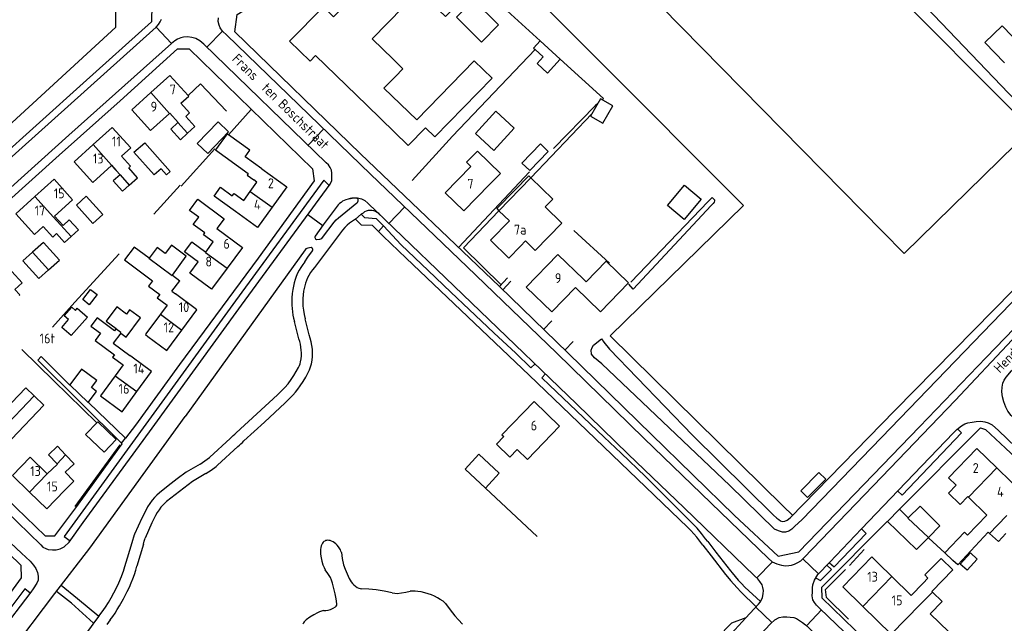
# Model space of a CAD drawing. Header units: metres. Extents: x 233874 to 239264, y 443832 to 448222.
# Tile 24 of 198: x 235463 to 235714, y 444473 to 444626. Entities that reach past the tile are written whole.
import ezdxf

# ---------------------------------------------------------------- set-up
doc = ezdxf.new("R2010")
doc.units = ezdxf.units.M
doc.header["$MEASUREMENT"] = 0
for name, color, linetype in [('BIJGEBOUW', 4, 'Continuous'), ('DAKRAND', 4, 'Continuous'), ('DAKRAND-BYG', 4, 'Continuous'), ('HEG', 253, 'Continuous'), ('HOOFDGEBOUW', 4, 'Continuous'), ('HUISNUMMER', 253, 'Continuous'), ('INSTEEKSLOOT', 153, 'Continuous'), ('KANTVERH', 253, 'Continuous'), ('KANTWATER', 153, 'Continuous'), ('OVLIJNOBJ', 253, 'Continuous'), ('RASTER', 253, 'Continuous'), ('STRAATNAAM', 253, 'Continuous'), ('TUSSENMUUR', 253, 'Continuous')]:
    doc.layers.add(name, color=color, linetype=linetype)
doc.styles.get("Standard").update_dxf_attribs({"font": 'iso.shx'})

msp = doc.modelspace()

# ---------------------------------------------------------------- linework, layer by layer
at = {"layer": 'BIJGEBOUW'}
msp.add_lwpolyline([(235483.15, 444523.78), (235480.06, 444520.53), (235484.76, 444516.05), (235487.85, 444519.3), (235483.15, 444523.78)], dxfattribs=at)
at = {"layer": 'DAKRAND'}
for p, q in [((235486.64, 444588.95), (235487.88, 444587.64)), ((235470.32, 444510.55), (235472.91, 444513.05)), ((235683.85, 444498.48), (235683.71, 444498.35)), ((235682.67, 444486.7), (235679.86, 444489.42)), ((235683.84, 444485.56), (235684.68, 444484.74)), ((235689.91, 444479.67), (235692.94, 444482.78)), ((235695.14, 444480.64), (235695.31, 444480.48))]:
    msp.add_line(p, q, dxfattribs=at)
for points in [[(235717.98, 444619.22), (235712.96, 444624.44), (235708.56, 444620.22), (235713.58, 444614.99)], [(235555.89, 444608.61), (235564.24, 444600.51), (235578.82, 444615.56), (235583.36, 444611.16), (235568.84, 444596.18), (235566.43, 444598.51), (235562.08, 444594.02), (235551.53, 444604.24)], [(235558.22, 444615.97), (235560.73, 444613.46), (235558.8, 444611.52)], [(235505.97, 444597.11), (235507.86, 444598.81), (235505.52, 444601.41), (235506.49, 444602.28), (235504.28, 444604.74)], [(235501.47, 444602.22), (235503.59, 444599.86), (235503.54, 444599.81)], [(235503.54, 444599.81), (235501.72, 444598.18), (235504.16, 444595.48), (235505.97, 444597.11)], [(235516.38, 444596.71), (235516.04, 444596.96), (235513.11, 444592.89), (235521.41, 444586.91), (235521.11, 444586.49), (235522.8, 444585.27)], [(235524.82, 444588.07), (235520.59, 444591.12), (235521.8, 444592.8), (235516.38, 444596.71)], [(235582.71, 444584.07), (235585.47, 444586.91), (235579.65, 444592.58), (235576.88, 444589.73), (235577.95, 444588.69)], [(235491.17, 444583.96), (235493.24, 444585.83), (235491.02, 444588.29), (235491.5, 444588.72), (235489.2, 444591.26)], [(235487.88, 444587.64), (235488.86, 444586.59), (235488.83, 444586.57)], [(235488.83, 444586.57), (235487.1, 444585.01), (235489.45, 444582.41), (235491.17, 444583.96)], [(235589.15, 444582.67), (235592.7, 444586.31), (235593.18, 444585.83)], [(235593.18, 444585.83), (235598.79, 444580.34), (235596.87, 444578.39), (235601.1, 444574.25), (235594.34, 444567.35)], [(235518.2, 444577.19), (235512.73, 444581.13), (235514.35, 444583.38), (235517.36, 444581.21), (235517.8, 444581.81), (235520.26, 444580.04)], [(235512.53, 444569.49), (235510.02, 444571.34), (235510.35, 444571.79), (235507.44, 444573.94), (235508.81, 444575.79), (235506.5, 444577.49), (235508.61, 444580.35), (235515.32, 444575.41), (235513.45, 444572.87)], [(235472.21, 444576.06), (235474.34, 444573.7), (235475.94, 444575.14), (235478.27, 444572.55), (235476.38, 444570.85)], [(235476.38, 444570.85), (235474.7, 444569.33), (235472.65, 444571.6), (235471.71, 444570.75), (235469.29, 444573.43)], [(235496.21, 444565.35), (235492.42, 444568.17), (235489.99, 444564.91), (235497.06, 444559.65), (235496.05, 444558.29), (235498.9, 444556.17), (235498.26, 444555.31), (235500.8, 444553.42)], [(235505.67, 444565.84), (235501.9, 444568.65), (235500.32, 444566.52), (235498.23, 444568.07), (235496.21, 444565.35)], [(235463.2, 444555.92), (235463.33, 444556.05), (235462.08, 444557.44), (235463.92, 444559.11), (235461.36, 444561.94), (235459.57, 444560.31), (235457.47, 444562.62)], [(235606.58, 444560.05), (235607.32, 444559.34), (235612.36, 444564.57), (235618.04, 444559.09), (235610.95, 444551.74)], [(235494.03, 444550.19), (235491.26, 444552.25), (235490.46, 444551.18), (235488.01, 444553), (235485.33, 444549.4), (235487.85, 444547.52), (235487.76, 444547.41)], [(235487.76, 444547.41), (235487.4, 444546.91), (235483.01, 444550.18), (235481.44, 444548.07), (235483.85, 444546.28), (235482.48, 444544.43), (235487.39, 444540.82), (235486.94, 444540.21), (235489.61, 444538.25)], [(235456.12, 444524.27), (235458.97, 444527.26), (235459.48, 444526.77), (235464.89, 444532.44), (235467.03, 444530.4)], [(235467.03, 444530.4), (235469.5, 444528.05), (235461.24, 444519.38)], [(235586.36, 444520.01), (235584.5, 444518.09), (235587.91, 444514.78), (235589.78, 444516.71)], [(235474.92, 444510.96), (235477.07, 444508.73), (235474.69, 444506.29)], [(235704.27, 444504.76), (235702.29, 444502.72), (235699.32, 444505.61), (235701.29, 444507.65)], [(235698.4, 444490.49), (235703.47, 444495.72), (235704.22, 444494.99), (235709.13, 444500.05)], [(235709.8, 444495.42), (235709.46, 444495.74), (235701.72, 444487.4), (235700.48, 444488.55), (235698.4, 444490.49)], [(235713.94, 444495.39), (235712.04, 444493.35), (235709.8, 444495.42)], [(235692.94, 444482.78), (235694.14, 444484.04), (235693.33, 444484.91), (235697.52, 444489.01), (235700.49, 444486.13), (235695.14, 444480.64)], [(235695.31, 444480.48), (235697.73, 444478.13), (235694.71, 444475.01)]]:
    msp.add_lwpolyline(points, dxfattribs=at)
at = {"layer": 'DAKRAND-BYG'}
for p, q in [((235600.7, 444615.95), (235595.6, 444620.61)), ((235469.36, 444569.38), (235466.58, 444566.87)), ((235686.92, 444501.57), (235683.85, 444498.48)), ((235689.15, 444499.35), (235686.92, 444501.57)), ((235683.85, 444498.48), (235691.27, 444491.36)), ((235691.27, 444491.36), (235694.24, 444494.34))]:
    msp.add_line(p, q, dxfattribs=at)
for points in [[(235578.64, 444630.99), (235585.01, 444624.69), (235580.68, 444620.31), (235574.31, 444626.61), (235578.64, 444630.99)], [(235595.6, 444620.61), (235593.92, 444618.77), (235594.28, 444618.43)], [(235594.28, 444618.43), (235596.36, 444616.54), (235594.82, 444614.85)], [(235594.82, 444614.85), (235597.48, 444612.42), (235600.7, 444615.95)], [(235611.51, 444599.65), (235614.05, 444604.05), (235610.94, 444605.85), (235608.39, 444601.44), (235611.51, 444599.65)], [(235584.32, 444602.71), (235579.14, 444597.02), (235583.83, 444592.76), (235589.01, 444598.45), (235584.32, 444602.71)], [(235513.73, 444600.01), (235508.44, 444594.49), (235511.11, 444591.94), (235516.4, 444597.46), (235513.73, 444600.01)], [(235495.09, 444594.69), (235501.54, 444587.41), (235500.6, 444586.57), (235499.24, 444588.11), (235497.46, 444586.53), (235492.37, 444592.28), (235495.09, 444594.69)], [(235595.69, 444594.4), (235590.96, 444589.55), (235592.93, 444587.64), (235597.65, 444592.48), (235595.69, 444594.4)], [(235627.95, 444578.77), (235632.28, 444583.94), (235636.54, 444580.37), (235632.21, 444575.2), (235627.95, 444578.77)], [(235481.93, 444574.2), (235477.72, 444578.87), (235480.25, 444581.16), (235484.47, 444576.49), (235481.93, 444574.2)], [(235470.65, 444562.38), (235473.42, 444564.88), (235469.36, 444569.38)], [(235466.58, 444566.87), (235464.16, 444564.69), (235468.22, 444560.18), (235470.65, 444562.38)], [(235483, 444556.12), (235480.96, 444553.55), (235479.33, 444554.85), (235481.36, 444557.42), (235483, 444556.12)], [(235480.52, 444550.4), (235476.4, 444545.69), (235474.02, 444547.77), (235475.76, 444549.77), (235474.65, 444550.73), (235476.57, 444552.92), (235477.5, 444552.1), (235477.96, 444552.64), (235480.52, 444550.4)], [(235482.89, 444534.31), (235479, 444537.18), (235476.07, 444533.21), (235480.76, 444528.68), (235482.85, 444531.51), (235481.54, 444532.47), (235482.89, 444534.31)], [(235581.69, 444506.95), (235576.5, 444511.74), (235580, 444515.53), (235585.2, 444510.74), (235581.69, 444506.95)], [(235666.4, 444510.89), (235661.81, 444506.26), (235663.56, 444504.53), (235668.15, 444509.16), (235666.4, 444510.89)], [(235694.24, 444494.34), (235697.18, 444497.3), (235692.12, 444502.34), (235689.15, 444499.35)], [(235702.35, 444487.63), (235704.94, 444490.44), (235706.67, 444488.85), (235704.08, 444486.04), (235702.35, 444487.63)]]:
    msp.add_lwpolyline(points, dxfattribs=at)
at = {"layer": 'HEG'}
for p, q in [((235594.28, 444618.43), (235573.3, 444596.38)), ((235516.38, 444596.71), (235522.18, 444603.19)), ((235504.35, 444583.7), (235512.95, 444593.19)), ((235574.86, 444568.09), (235592.9, 444587.31)), ((235497.39, 444576.54), (235504.07, 444583.96)), ((235488.74, 444517.9), (235477.36, 444502.28)), ((235594.85, 444494.67), (235581.69, 444506.95)), ((235674.2, 444487.3), (235677.97, 444491.36))]:
    msp.add_line(p, q, dxfattribs=at)
for points in [[(235506.15, 444606.68), (235509.26, 444609.66), (235515.87, 444602.7)], [(235471.65, 444547.84), (235477.32, 444554.22), (235488.58, 444566.51)], [(235463.85, 444542.14), (235472.03, 444534.19), (235482.94, 444523.55)], [(235673.95, 444473.6), (235668.32, 444479.14), (235668.12, 444481.16), (235673.15, 444486.24)]]:
    msp.add_lwpolyline(points, dxfattribs=at)
at = {"layer": 'HOOFDGEBOUW'}
for p, q in [((235558.22, 444615.97), (235552.91, 444621.11)), ((235555.89, 444608.61), (235558.8, 444611.52)), ((235501.42, 444602.17), (235501.47, 444602.22)), ((235520.26, 444580.04), (235521.91, 444582.34)), ((235585.12, 444577.42), (235587.77, 444574.83)), ((235510.61, 444566.88), (235512.53, 444569.49)), ((235590.59, 444568.45), (235591.89, 444569.77)), ((235594.34, 444567.35), (235591.89, 444569.77)), ((235502.13, 444561.03), (235505.67, 444565.84)), ((235502.13, 444561.03), (235504, 444559.63)), ((235502.02, 444556.95), (235504, 444559.63)), ((235610.95, 444551.74), (235604.53, 444557.93)), ((235502.02, 444556.95), (235502.93, 444556.28)), ((235507.93, 444552.56), (235502.93, 444556.28)), ((235500.8, 444553.42), (235499.1, 444551.13)), ((235508.38, 444552.22), (235507.93, 444552.56)), ((235490.4, 444545.32), (235494.03, 444550.19)), ((235499.1, 444551.13), (235495.39, 444546.15)), ((235504.55, 444547.08), (235508.38, 444552.22)), ((235489.01, 444546.35), (235487.1, 444543.75)), ((235489.01, 444546.35), (235490.4, 444545.32)), ((235495.39, 444546.15), (235495.27, 444545.98)), ((235495.27, 444545.98), (235495.91, 444545.5)), ((235487.1, 444543.75), (235491.35, 444540.63)), ((235491.95, 444540.19), (235491.35, 444540.63)), ((235496.85, 444536.59), (235491.95, 444540.19)), ((235489.61, 444538.25), (235487.58, 444535.5)), ((235493.09, 444531.46), (235496.85, 444536.59)), ((235472.91, 444513.05), (235472.83, 444513.13)), ((235711.68, 444512.04), (235718.97, 444504.98)), ((235704.45, 444504.59), (235704.27, 444504.76)), ((235709.13, 444500.05), (235704.45, 444504.59)), ((235682.67, 444486.7), (235683.84, 444485.56)), ((235684.68, 444484.74), (235684.95, 444484.48)), ((235684.95, 444484.48), (235689.91, 444479.67)), ((235684.83, 444469.84), (235677.59, 444476.87)), ((235694.71, 444475.01), (235699.48, 444470.38))]:
    msp.add_line(p, q, dxfattribs=at)
for points in [[(235552.91, 444621.11), (235564.78, 444633.35), (235571.5, 444626.83), (235577.48, 444633), (235563.03, 444647.02), (235553.67, 444637.36)], [(235553.67, 444637.36), (235543.08, 444626.75), (235540.55, 444629.21), (235531.88, 444620.52), (235537.11, 444615.45), (235538.51, 444616.85), (235551.53, 444604.24)], [(235506.15, 444606.68), (235501.51, 444611.84), (235496.65, 444607.46)], [(235496.65, 444607.46), (235491.79, 444603.08), (235496.55, 444597.79), (235501.42, 444602.17)], [(235504.28, 444604.74), (235506.28, 444606.55), (235506.15, 444606.68)], [(235489.2, 444591.26), (235491.57, 444593.39), (235486.85, 444598.61), (235481.99, 444594.23)], [(235481.99, 444594.23), (235477.16, 444589.87), (235481.87, 444584.64), (235486.64, 444588.95)], [(235524.82, 444588.07), (235531.21, 444583.47), (235527.5, 444578.31)], [(235577.95, 444588.69), (235571.45, 444582), (235576.2, 444577.38), (235582.71, 444584.07)], [(235472.21, 444576.06), (235476.78, 444580.18), (235472.06, 444585.41), (235467.2, 444581.03)], [(235521.91, 444582.34), (235523.61, 444584.69), (235522.8, 444585.27)], [(235589.15, 444582.67), (235584.55, 444577.98), (235585.12, 444577.42)], [(235467.2, 444581.03), (235462.35, 444576.65), (235467.06, 444571.41), (235469.29, 444573.43)], [(235527.5, 444578.31), (235523.79, 444573.16), (235518.2, 444577.19)], [(235513.45, 444572.87), (235519.92, 444568.11), (235516.01, 444562.79)], [(235587.77, 444574.83), (235582.96, 444569.91), (235587.59, 444565.38), (235590.59, 444568.45)], [(235507.83, 444565.06), (235505.22, 444566.98), (235507.04, 444569.45)], [(235507.04, 444569.45), (235507.06, 444569.48), (235510.61, 444566.88)], [(235511.73, 444557.73), (235506.57, 444561.53), (235508.7, 444564.42), (235507.83, 444565.06)], [(235606.58, 444560.05), (235600.08, 444566.33), (235592.07, 444558.04), (235598.57, 444551.76), (235604.53, 444557.93)], [(235516.01, 444562.79), (235512.09, 444557.47), (235511.73, 444557.73)], [(235495.91, 444545.5), (235500.72, 444541.93), (235504.55, 444547.08)], [(235487.58, 444535.5), (235483.82, 444530.38), (235489.33, 444526.34), (235493.09, 444531.46)], [(235589.78, 444516.71), (235592.34, 444514.23), (235600.52, 444522.69), (235594.04, 444528.96), (235585.86, 444520.5), (235586.36, 444520.01)], [(235472.83, 444513.13), (235470.66, 444515.38), (235472.9, 444517.55), (235475, 444515.37)], [(235475, 444515.37), (235477.17, 444513.13), (235474.92, 444510.96)], [(235701.29, 444507.65), (235699.37, 444509.51), (235706.6, 444516.96), (235711.68, 444512.04)], [(235465.82, 444505.9), (235461.46, 444510.14), (235465.97, 444514.78), (235470.32, 444510.55)], [(235474.69, 444506.29), (235470.18, 444501.66), (235465.82, 444505.9)], [(235677.59, 444476.87), (235672.48, 444481.83), (235679.86, 444489.42)]]:
    msp.add_lwpolyline(points, dxfattribs=at)
at = {"layer": 'INSTEEKSLOOT'}
for p, q in [((235638.3, 444579.77), (235639.33, 444580.76)), ((235618.64, 444559.29), (235638.3, 444579.77)), ((235609.17, 444543.25), (235611.21, 444544.87))]:
    msp.add_line(p, q, dxfattribs=at)
for points in [[(235740.79, 444581.64), (235741.1, 444581.61), (235741.41, 444581.43), (235741.65, 444581.03), (235741.62, 444580.67), (235741.27, 444580.2), (235715.1, 444553.75), (235682.37, 444519.82), (235662.1, 444498.88), (235660.33, 444497.23), (235659.57, 444496.5), (235658.78, 444495.96), (235657.94, 444495.71), (235657.21, 444495.74), (235656.14, 444496.03), (235655.13, 444496.49), (235643.78, 444507.58), (235611.25, 444538.51), (235609.38, 444540.01), (235608.68, 444540.96), (235608.54, 444541.98), (235608.8, 444542.65), (235609.17, 444543.25)], [(235611.21, 444544.87), (235611.74, 444543.99), (235613.21, 444542.22), (235634.32, 444520.41), (235654.79, 444500.17), (235655.75, 444499.28), (235656.24, 444498.91), (235656.69, 444498.59), (235657.13, 444498.48), (235657.78, 444498.55), (235658.33, 444498.76), (235659.1, 444499.35), (235685.69, 444526.64), (235715.76, 444557.27), (235739.64, 444581.81)], [(235639.33, 444580.76), (235639.92, 444580.22), (235639.92, 444579.96), (235639.84, 444579.62), (235639.55, 444579.26), (235639.05, 444578.79), (235619.2, 444557.51), (235618.16, 444558.75)]]:
    msp.add_lwpolyline(points, dxfattribs=at)
at = {"layer": 'KANTVERH'}
for p, q in [((235497.99, 444624.09), (235501.94, 444619.96)), ((235514.88, 444623.09), (235510.92, 444619.01)), ((235540.64, 444598.21), (235536.63, 444594.06)), ((235585.26, 444558.14), (235549.96, 444591.91)), ((235549.07, 444580.56), (235548.88, 444580.6)), ((235549.24, 444580.44), (235549.07, 444580.56)), ((235549.33, 444580.28), (235549.24, 444580.44)), ((235549.36, 444580.11), (235549.33, 444580.28)), ((235543.97, 444578.59), (235540.44, 444573.81)), ((235561.2, 444578.41), (235557.15, 444574.19)), ((235536.58, 444576.45), (235540.36, 444573.69)), ((235540.44, 444573.81), (235538.43, 444571)), ((235554.48, 444572.17), (235555.79, 444573.55)), ((235544.84, 444571.85), (235538.26, 444563.02)), ((235535.89, 444567.5), (235505.36, 444525.12)), ((235561.5, 444565.36), (235592.8, 444535.67)), ((235585.23, 444558.17), (235587.32, 444560.33)), ((235602.6, 444541.27), (235585.26, 444558.14)), ((235586.09, 444557.33), (235588.18, 444559.49)), ((235536.88, 444545.9), (235535.86, 444549.99)), ((235534.25, 444544.91), (235533.14, 444549.31)), ((235596.45, 444547.26), (235598.53, 444549.41)), ((235601.86, 444541.99), (235603.94, 444544.15)), ((235467.92, 444539.48), (235468.74, 444540.35)), ((235468.74, 444540.35), (235476.05, 444533.1)), ((235623.94, 444520.49), (235602.6, 444541.27)), ((235605.36, 444523.6), (235592.8, 444535.67)), ((235518.36, 444520.99), (235528.82, 444530.64)), ((235633.12, 444496.95), (235605.36, 444523.6)), ((235707.46, 444522.22), (235686.92, 444501.57)), ((235489.21, 444518.34), (235490.24, 444519.64)), ((235511.67, 444514.82), (235516.83, 444519.57)), ((235513.6, 444512.72), (235518.76, 444517.48)), ((235511.53, 444514.7), (235511.67, 444514.82)), ((235513.26, 444512.44), (235513.6, 444512.72)), ((235636.58, 444495.4), (235635.5, 444496.72)), ((235637.65, 444494.07), (235636.58, 444495.4)), ((235678.48, 444495.37), (235677.26, 444496.58)), ((235494.76, 444492.67), (235493.07, 444487.13)), ((235636.43, 444493.11), (235635.38, 444494.43)), ((235636.97, 444492.42), (235636.43, 444493.11)), ((235636.97, 444492.42), (235639.03, 444489.7)), ((235638.2, 444493.36), (235637.65, 444494.07)), ((235638.2, 444493.36), (235640.26, 444490.65)), ((235489.83, 444486.17), (235491.33, 444491.13)), ((235640.26, 444490.65), (235643.95, 444485.88)), ((235639.03, 444489.7), (235642.73, 444484.93)), ((235650.64, 444484.1), (235654.52, 444488.14)), ((235666.3, 444485.18), (235662.37, 444488.99)), ((235489.79, 444486.07), (235489.83, 444486.17)), ((235642.73, 444484.93), (235643.16, 444484.39)), ((235643.95, 444485.88), (235644.35, 444485.38)), ((235650.47, 444476.77), (235646.59, 444480.58)), ((235647.58, 444481.77), (235651.58, 444478.1)), ((235483.42, 444474.35), (235484.3, 444475.49)), ((235654.44, 444472.76), (235650.37, 444476.66)), ((235667.1, 444475.96), (235663.32, 444472.03)), ((235483.42, 444474.35), (235482.11, 444472.63)), ((235486.35, 444473.41), (235485.51, 444472.28)), ((235647.88, 444473.95), (235637.9, 444463.14))]:
    msp.add_line(p, q, dxfattribs=at)
for points in [[(235549.96, 444591.91), (235517.96, 444622.9), (235518.6, 444627.34), (235554.72, 444649.4), (235558.83, 444645.31)], [(235496.91, 444629.73), (235496.81, 444625.46), (235479.47, 444609.88), (235457.14, 444589.83), (235453.94, 444593.15), (235451.48, 444590.68), (235454.25, 444587.37), (235452.39, 444585.49), (235449.58, 444584.58), (235439.3, 444575.45), (235438.86, 444573.31)], [(235385.17, 444577.58), (235388.29, 444573.8), (235409.28, 444550.98), (235410.2, 444550.06), (235410.71, 444549.69), (235411.36, 444549.43), (235411.89, 444549.28), (235412.68, 444549.24), (235413.39, 444549.21), (235414.13, 444549.37), (235415.04, 444549.7), (235415.72, 444550.06), (235416.35, 444550.51), (235417.23, 444551.32), (235442.6, 444574.32), (235463.14, 444592.75), (235497.99, 444624.09), (235498.62, 444624.79), (235499.02, 444625.43), (235499.36, 444626.08)], [(235622.05, 444519.56), (235599.78, 444541.32), (235577.08, 444563.17), (235552.51, 444586.76), (235515.96, 444622.01), (235514.88, 444623.09), (235514.31, 444623.88), (235513.98, 444624.61), (235513.8, 444625.55), (235513.89, 444626.44)], [(235701.04, 444529.17), (235715.58, 444544.65), (235732.45, 444562.14), (235742.46, 444572.72), (235747.15, 444577.49), (235749.69, 444580.36), (235751.67, 444582.91), (235753.05, 444585.04), (235757.76, 444592.65), (235767.8, 444608.79), (235776.27, 444622.07), (235776.86, 444622.98), (235777.18, 444623.84), (235777.45, 444624.78), (235777.53, 444625.72), (235777.46, 444626.66)], [(235496.33, 444521.21), (235519.72, 444553.42), (235542.24, 444584.19), (235542.62, 444585.07), (235542.68, 444585.98), (235542.68, 444586.98), (235542.53, 444587.74), (235542.2, 444588.39), (235541.84, 444589.08), (235541.22, 444589.6), (235510.15, 444619.76), (235509.08, 444620.58), (235508.07, 444621.18), (235507.1, 444621.48), (235505.95, 444621.59), (235504.99, 444621.58), (235504.26, 444621.35), (235503.44, 444621.01), (235502.71, 444620.58), (235501.94, 444619.96), (235475.8, 444596.61), (235438.49, 444562.99)], [(235423.41, 444546.86), (235444.05, 444565.34), (235459.61, 444579.22), (235473.38, 444591.51), (235488.83, 444605.36), (235503.39, 444618.56), (235506.37, 444618.61), (235537.7, 444588.04), (235538.15, 444585.06), (235523.95, 444565.4), (235503.97, 444538.37), (235492.79, 444522.91), (235490.24, 444519.64), (235480.84, 444528.69)], [(235708.96, 444540.15), (235720.79, 444552.44), (235732.68, 444564.91), (235740.03, 444572.58), (235743.72, 444576.44), (235746.47, 444579.45), (235749.08, 444582.56), (235752.44, 444587.27), (235755.54, 444592.36), (235751.49, 444596.13), (235746.42, 444595.57), (235742.78, 444591.81), (235726.82, 444608.02)], [(235542, 444583.85), (235540.62, 444585.19), (235518.19, 444554.53), (235474.66, 444494.6), (235476.14, 444493.49)], [(235546.23, 444580.22), (235545.8, 444580.04), (235545.39, 444579.82)], [(235547.31, 444580.53), (235546.76, 444580.39), (235546.23, 444580.22)], [(235547.18, 444580.5), (235547.36, 444580.56), (235548.22, 444580.74), (235549.19, 444580.7), (235550.23, 444580.43), (235551.06, 444580.03), (235551.76, 444579.38), (235580.32, 444551.88), (235604.81, 444528.32), (235617.97, 444515.59)], [(235548.09, 444580.62), (235547.7, 444580.59), (235547.31, 444580.53)], [(235548.88, 444580.6), (235548.48, 444580.63), (235548.09, 444580.62)], [(235549.26, 444579.73), (235549.33, 444579.92), (235549.36, 444580.11)], [(235540.26, 444570.6), (235543.23, 444574.55), (235543.75, 444575.13), (235544.34, 444575.64), (235549.02, 444579.41)], [(235544.63, 444579.27), (235544.28, 444578.94), (235543.97, 444578.59)], [(235545.39, 444579.82), (235544.99, 444579.56), (235544.63, 444579.27)], [(235549.02, 444579.41), (235549.16, 444579.56), (235549.26, 444579.73)], [(235554.91, 444576.35), (235554.58, 444576.71), (235554.2, 444577.01), (235553.77, 444577.25), (235553.32, 444577.41), (235552.84, 444577.5), (235552.35, 444577.52), (235551.87, 444577.46), (235551.4, 444577.32), (235550.96, 444577.11), (235550.57, 444576.83)], [(235550.57, 444576.83), (235550.14, 444576.53), (235548.68, 444575.29), (235547.87, 444574.76)], [(235554.48, 444572.17), (235553, 444573.66), (235550.23, 444573.79), (235548.68, 444575.29)], [(235550.14, 444576.53), (235550.99, 444575.71), (235553.88, 444575.49), (235555.79, 444573.55)], [(235547.87, 444574.76), (235547.18, 444574.27), (235546.53, 444573.73), (235545.92, 444573.14), (235545.36, 444572.52), (235544.84, 444571.85)], [(235555.79, 444573.55), (235560.31, 444568.79), (235567.12, 444562.25), (235572.87, 444556.7), (235577.54, 444552.36), (235583.79, 444546.37), (235589.4, 444541.25), (235593.24, 444537.49), (235594.28, 444538.53)], [(235538.43, 444571), (235538.35, 444570.82), (235538.34, 444570.62), (235538.41, 444570.43), (235538.54, 444570.29)], [(235538.54, 444570.29), (235538.77, 444570.11), (235539.61, 444570.21)], [(235539.61, 444570.21), (235539.86, 444570.28), (235540.08, 444570.41), (235540.26, 444570.6)], [(235561.5, 444565.36), (235555.72, 444570.98), (235554.48, 444572.17)], [(235536.52, 444567.95), (235536.27, 444567.86), (235536.05, 444567.71), (235535.89, 444567.5)], [(235537.63, 444567.93), (235537.4, 444568.1), (235536.52, 444567.95)], [(235537.74, 444567.24), (235537.82, 444567.41), (235537.83, 444567.61), (235537.76, 444567.79), (235537.63, 444567.93)], [(235535.76, 444564.43), (235536.59, 444565.6), (235537.74, 444567.24)], [(235535.76, 444564.43), (235535.24, 444563.75), (235534.77, 444563.03), (235534.35, 444562.29)], [(235538.26, 444563.02), (235537.71, 444562.37), (235537.23, 444561.69), (235536.81, 444560.96)], [(235533.33, 444559.93), (235533.08, 444559.1), (235532.88, 444558.26), (235532.72, 444557.4)], [(235534.35, 444562.29), (235533.96, 444561.52), (235533.62, 444560.73), (235533.33, 444559.93)], [(235536.81, 444560.96), (235536.5, 444560.34), (235536.22, 444559.7), (235535.98, 444559.05)], [(235532.72, 444557.4), (235532.59, 444556.35), (235532.51, 444555.29), (235532.48, 444554.23)], [(235535.98, 444559.05), (235535.78, 444558.37), (235535.61, 444557.68), (235535.49, 444556.99)], [(235535.49, 444556.99), (235535.37, 444556.07), (235535.3, 444555.14), (235535.27, 444554.21)], [(235532.48, 444554.23), (235532.49, 444553.4), (235532.54, 444552.57), (235532.64, 444551.74)], [(235535.27, 444554.21), (235535.3, 444553.16), (235535.41, 444552.12)], [(235532.64, 444551.74), (235532.77, 444550.92), (235532.94, 444550.11), (235533.14, 444549.31)], [(235535.41, 444552.12), (235535.59, 444551.04), (235535.86, 444549.99)], [(235534.89, 444542.01), (235534.81, 444542.75), (235534.67, 444543.48), (235534.49, 444544.2), (235534.25, 444544.91)], [(235537.7, 444542.23), (235537.59, 444543.17), (235537.42, 444544.09), (235537.18, 444545.01), (235536.88, 444545.9)], [(235534.7, 444539.06), (235534.83, 444539.79), (235534.9, 444540.53), (235534.92, 444541.27), (235534.89, 444542.01)], [(235537.46, 444538.48), (235537.62, 444539.41), (235537.71, 444540.35), (235537.74, 444541.29), (235537.7, 444542.23)], [(235623.82, 444520.61), (235645.01, 444499.96), (235656.1, 444489.59), (235661.36, 444490.7), (235691.99, 444522.52), (235708.96, 444540.15)], [(235447.01, 444516.82), (235455.08, 444509.06), (235462.39, 444501.93), (235469.79, 444494.81), (235472.23, 444494.83), (235477.57, 444501.93), (235489.38, 444518.16), (235467.92, 444539.48)], [(235532.29, 444534.51), (235532.96, 444535.52), (235533.59, 444536.54), (235534.18, 444537.6)], [(235534.18, 444537.6), (235534.4, 444538.07), (235534.58, 444538.55), (235534.7, 444539.06)], [(235536.66, 444536.28), (235537, 444536.99), (235537.27, 444537.72), (235537.46, 444538.48)], [(235534.6, 444532.9), (235535.33, 444534), (235536.02, 444535.13), (235536.66, 444536.28)], [(235596.91, 444535.94), (235596.02, 444534.97), (235597.94, 444533.1), (235606.58, 444524.85), (235611.83, 444519.89), (235616.18, 444515.83), (235622.39, 444509.87), (235629.52, 444502.68), (235635.5, 444496.72)], [(235715.88, 444524.82), (235715.29, 444525.42), (235714.43, 444526.45), (235713.92, 444527.52), (235713.46, 444528.86), (235713.05, 444530.09), (235712.88, 444531.37), (235712.97, 444532.6), (235713.16, 444533.62), (235713.5, 444534.4), (235714.01, 444535.15), (235715.4, 444536.71), (235715.83, 444537.12), (235716.17, 444537.38)], [(235371.47, 444485.33), (235384.73, 444474.18), (235392.01, 444468), (235396.97, 444464), (235406.37, 444456.88), (235418.05, 444448.48), (235428.56, 444441.15), (235431.79, 444441.6), (235435.88, 444446.96), (235440.59, 444453.09), (235450.22, 444465.61), (235463.81, 444484.14), (235463.67, 444487.29), (235453.85, 444496.74), (235445.16, 444504.97), (235435.97, 444513.65), (235425.06, 444524.46), (235414.17, 444534.68), (235411.39, 444534.3), (235399.19, 444521.11), (235390.24, 444511.1), (235371.29, 444489.82), (235371.46, 444485.43)], [(235528.82, 444530.64), (235529.77, 444531.53), (235530.67, 444532.47)], [(235530.67, 444532.47), (235531.51, 444533.47), (235532.29, 444534.51)], [(235532.77, 444530.59), (235533.41, 444531.34), (235534.02, 444532.11), (235534.6, 444532.9)], [(235530.78, 444528.62), (235531.8, 444529.58), (235532.77, 444530.59)], [(235530.78, 444528.62), (235525.52, 444523.71), (235520.3, 444518.91)], [(235622.05, 444519.56), (235653.52, 444489.12), (235654.54, 444488.2), (235655.76, 444487.64), (235656.92, 444487.32), (235657.92, 444487.2), (235658.77, 444487.22), (235659.46, 444487.34), (235660.25, 444487.62), (235661.09, 444487.99), (235661.83, 444488.41), (235662.6, 444489.23), (235682.38, 444509.79), (235701.04, 444529.17)], [(235393.59, 444375.56), (235412.74, 444401.53), (235416.35, 444402.88), (235425.15, 444414.48), (235425.77, 444418.74), (235440.72, 444438.66), (235451.2, 444452.55), (235460.44, 444464.52), (235472.22, 444480.15), (235481.12, 444491.7), (235505.36, 444525.12)], [(235677.26, 444496.58), (235686.58, 444506.32), (235700.63, 444520.97), (235701.5, 444521.84), (235702.67, 444522.78), (235703.51, 444523.25), (235704.25, 444523.52), (235705.35, 444523.71), (235706.39, 444523.89), (235707.59, 444523.92), (235708.59, 444523.75), (235709.45, 444523.48), (235710.46, 444523.01), (235712.1, 444521.61), (235718.78, 444515.11), (235730.24, 444504.16), (235750.29, 444484.99), (235764.35, 444471.24), (235769.77, 444466.03)], [(235445.37, 444515.02), (235456.73, 444504.07), (235468.71, 444492.53), (235469.22, 444491.95), (235469.93, 444491.57), (235470.59, 444491.29), (235471.64, 444491.22), (235472.59, 444491.24), (235473.63, 444491.47), (235474.61, 444492), (235475.93, 444493.19), (235479.48, 444498.19), (235496.33, 444521.21)], [(235516.83, 444519.57), (235517.21, 444519.92), (235517.6, 444520.28)], [(235517.6, 444520.28), (235517.98, 444520.64), (235518.36, 444520.99)], [(235686.49, 444506.19), (235687.57, 444505.15), (235702.68, 444520.94), (235701.62, 444521.96)], [(235707.49, 444522.22), (235708.75, 444521.81), (235713.88, 444517.11), (235720.25, 444511.06), (235735, 444496.91)], [(235518.76, 444517.48), (235519.15, 444517.84), (235519.53, 444518.19)], [(235519.53, 444518.19), (235519.92, 444518.55), (235520.3, 444518.91)], [(235647.88, 444473.95), (235651.11, 444477.46), (235651.5, 444477.97), (235651.73, 444478.33), (235652.06, 444479.14), (235652.28, 444480.04), (235652.31, 444480.89), (235652.19, 444481.64), (235651.97, 444482.38), (235651.44, 444483.21), (235650.87, 444483.9), (235650.1, 444484.62), (235632.21, 444501.93), (235617.97, 444515.59)], [(235509.17, 444513.05), (235507.38, 444512.03), (235505.63, 444510.95)], [(235509.17, 444513.05), (235510.36, 444513.85), (235511.53, 444514.7)], [(235510.62, 444510.6), (235511.96, 444511.49), (235513.26, 444512.44)], [(235505.63, 444510.95), (235503.34, 444509.25), (235501.08, 444507.5), (235498.86, 444505.71)], [(235510.62, 444510.6), (235508.91, 444509.62), (235507.23, 444508.6)], [(235507.23, 444508.6), (235505.01, 444506.95), (235502.82, 444505.25), (235500.67, 444503.51)], [(235498.86, 444505.71), (235498.2, 444505.12), (235497.58, 444504.5), (235497.01, 444503.84)], [(235497.01, 444503.84), (235496.4, 444503.02), (235495.84, 444502.16), (235495.34, 444501.27)], [(235500.67, 444503.51), (235500.16, 444503.05), (235499.68, 444502.57), (235499.23, 444502.05)], [(235495.34, 444501.27), (235494.35, 444499.27), (235493.41, 444497.24), (235492.54, 444495.18)], [(235497.87, 444499.97), (235496.93, 444498.07), (235496.05, 444496.15), (235495.22, 444494.21)], [(235499.23, 444502.05), (235498.73, 444501.39), (235498.28, 444500.69), (235497.87, 444499.97)], [(235683.71, 444498.35), (235667.12, 444481.67), (235667.2, 444479.08), (235681.18, 444465.51), (235702.01, 444445.14), (235722.92, 444425.17), (235736.4, 444412.16)], [(235491.33, 444491.13), (235491.93, 444493.13), (235492.53, 444495.13)], [(235492.54, 444495.18), (235492.53, 444495.15), (235492.53, 444495.13)], [(235635.38, 444494.43), (235634.66, 444495.3), (235633.91, 444496.14), (235633.12, 444496.95)], [(235729.03, 444416.26), (235699.01, 444445.1), (235683.23, 444460.37), (235666.68, 444476.37), (235665.85, 444477.19), (235665.34, 444477.83), (235664.86, 444478.56), (235664.73, 444479.56), (235664.76, 444480.51), (235664.77, 444481.61), (235664.85, 444482.36), (235665.27, 444483.52), (235666.12, 444484.99), (235669.18, 444488.13), (235677.26, 444496.58)], [(235669.08, 444487.93), (235670.31, 444486.91), (235678.48, 444495.37)], [(235461, 444493.05), (235463.77, 444490.39), (235465.98, 444488.35), (235466.86, 444487.38), (235467.43, 444486.5), (235467.86, 444485.46), (235468.04, 444484.52), (235468.02, 444483.57), (235467.69, 444482.76), (235466.74, 444481.33), (235466.16, 444480.52), (235458.17, 444470.14)], [(235494.76, 444492.67), (235494.99, 444493.44), (235495.22, 444494.21)], [(235488.5, 444482.86), (235489.17, 444484.46), (235489.79, 444486.07)], [(235491.69, 444482.83), (235492.11, 444483.88), (235492.47, 444484.95)], [(235492.47, 444484.95), (235492.8, 444486.03), (235493.07, 444487.13)], [(235644.35, 444485.38), (235645.13, 444484.46), (235645.93, 444483.55)], [(235665.7, 444484.08), (235666.87, 444483.42), (235669.64, 444486.2), (235668.45, 444487.31)], [(235487.26, 444480.28), (235487.9, 444481.56), (235488.5, 444482.86)], [(235490.66, 444480.61), (235491.2, 444481.71), (235491.69, 444482.83)], [(235643.16, 444484.39), (235643.96, 444483.45), (235644.78, 444482.51)], [(235644.78, 444482.51), (235645.67, 444481.54), (235646.59, 444480.58)], [(235645.93, 444483.55), (235646.75, 444482.65), (235647.58, 444481.77)], [(235465.97, 444480.26), (235464.59, 444481.32), (235460.07, 444475.19), (235461.15, 444474.38)], [(235482.11, 444472.63), (235476.45, 444477.67), (235472.64, 444480.69)], [(235473.88, 444482.3), (235478.02, 444478.87), (235483.42, 444474.35)], [(235485.86, 444477.83), (235486.58, 444479.04), (235487.26, 444480.28)], [(235488.67, 444476.98), (235489.69, 444478.78), (235490.66, 444480.61)], [(235484.3, 444475.49), (235485.1, 444476.65), (235485.86, 444477.83)], [(235486.35, 444473.41), (235486.96, 444474.28), (235487.55, 444475.16)], [(235487.55, 444475.16), (235488.12, 444476.07), (235488.67, 444476.98)], [(235482.11, 444472.63), (235481.31, 444471.53), (235478.35, 444467.57)], [(235647.88, 444473.95), (235644.24, 444472.57), (235633.45, 444461.56)], [(235647.62, 444465.47), (235654.11, 444472.4), (235655.22, 444473.48), (235656.36, 444474.02), (235657.25, 444474.19), (235658.3, 444474.22), (235659.1, 444474.15), (235660.05, 444474.03), (235660.76, 444473.75), (235661.52, 444473.32), (235662.29, 444472.74), (235663.05, 444472.22), (235663.83, 444471.44), (235676.77, 444459.13), (235695.74, 444440.86), (235696.92, 444439.7), (235697.51, 444438.61), (235697.94, 444437.48), (235698.22, 444436.29)]]:
    msp.add_lwpolyline(points, dxfattribs=at)
at = {"layer": 'KANTWATER'}
for points in [[(235540.3, 444492.95), (235540.11, 444492.6), (235539.97, 444492.24), (235539.86, 444491.86)], [(235540.86, 444493.48), (235540.64, 444493.33), (235540.45, 444493.15), (235540.3, 444492.95)], [(235541.57, 444493.66), (235541.32, 444493.64), (235541.08, 444493.58), (235540.86, 444493.48)], [(235542.56, 444493.46), (235542.24, 444493.57), (235541.91, 444493.63), (235541.57, 444493.66)], [(235543.66, 444492.78), (235543.33, 444493.05), (235542.96, 444493.28), (235542.56, 444493.46)], [(235544.67, 444491.53), (235544.38, 444491.98), (235544.04, 444492.39), (235543.66, 444492.78)], [(235539.86, 444491.86), (235539.77, 444491.3), (235539.74, 444490.72), (235539.78, 444490.14)], [(235539.78, 444490.14), (235539.92, 444489.23), (235540.12, 444488.33), (235540.39, 444487.44)], [(235545.07, 444490.53), (235544.97, 444490.88), (235544.83, 444491.21), (235544.67, 444491.53)], [(235545.07, 444490.53), (235545.31, 444489), (235545.63, 444487.47)], [(235540.39, 444487.44), (235540.66, 444486.77), (235540.99, 444486.14)], [(235545.63, 444487.47), (235546.06, 444486.29), (235546.53, 444485.12), (235547.05, 444483.97)], [(235542.3, 444484.22), (235541.67, 444485.2), (235540.99, 444486.14)], [(235542.83, 444482.73), (235542.59, 444483.49), (235542.3, 444484.22)], [(235543.5, 444480.02), (235543.19, 444481.38), (235542.83, 444482.73)], [(235547.05, 444483.97), (235547.28, 444483.52), (235547.55, 444483.09), (235547.86, 444482.69)], [(235547.86, 444482.69), (235548.22, 444482.31), (235548.63, 444481.97)], [(235543.93, 444477.48), (235543.74, 444478.76), (235543.5, 444480.02)], [(235548.63, 444481.97), (235549.06, 444481.7), (235549.52, 444481.49)], [(235549.52, 444481.49), (235549.81, 444481.41), (235550.1, 444481.36)], [(235553.92, 444481.08), (235552.01, 444481.24), (235550.1, 444481.36)], [(235558.02, 444480.27), (235555.98, 444480.7), (235553.92, 444481.08)], [(235558.02, 444480.27), (235558.63, 444480.19), (235559.24, 444480.14)], [(235559.24, 444480.14), (235560.34, 444480.29), (235561.44, 444480.48), (235562.52, 444480.72)], [(235564.48, 444480.69), (235563.83, 444480.76), (235563.18, 444480.77), (235562.52, 444480.72)], [(235567.99, 444479.78), (235567.14, 444480.09), (235566.26, 444480.34), (235565.38, 444480.54), (235564.48, 444480.69)], [(235543.88, 444477.14), (235543.93, 444477.31), (235543.93, 444477.48)], [(235570.9, 444478.18), (235570.22, 444478.65), (235569.5, 444479.08), (235568.76, 444479.46), (235567.99, 444479.78)], [(235571.5, 444477.6), (235571.22, 444477.91), (235570.9, 444478.18)], [(235571.5, 444477.6), (235572.68, 444476.02), (235573.89, 444474.46)], [(235539.04, 444475.26), (235538.04, 444474.73), (235537.08, 444474.13), (235536.15, 444473.46)], [(235540.51, 444475.79), (235540.01, 444475.65), (235539.52, 444475.47), (235539.04, 444475.26)], [(235540.51, 444475.79), (235541.11, 444475.84), (235541.71, 444475.94), (235542.31, 444476.06)], [(235542.31, 444476.06), (235542.96, 444476.39), (235543.58, 444476.78)], [(235543.58, 444476.78), (235543.76, 444476.94), (235543.88, 444477.14)], [(235536.15, 444473.46), (235535.89, 444473.22), (235535.65, 444472.95), (235535.45, 444472.66), (235535.3, 444472.34)], [(235573.89, 444474.46), (235574.86, 444473.41), (235575.87, 444472.38)]]:
    msp.add_lwpolyline(points, dxfattribs=at)
at = {"layer": 'OVLIJNOBJ'}
msp.add_line((235658.26, 444660.71), (235714.8, 444603.76), dxfattribs=at)
for points in [[(235659.76, 444500.03), (235657.37, 444502.37), (235613.35, 444545.65), (235647.23, 444578.72), (235572.12, 444654.14), (235590.04, 444665.59), (235619.41, 444634.95), (235623.01, 444638.41)], [(235665.24, 444658.97), (235716.56, 444605.31), (235739.64, 444581.81)], [(235682.6, 444572.13), (235626.34, 444629.3), (235629.16, 444632.13)], [(235714.8, 444603.76), (235720.34, 444598.17), (235688.12, 444566.52), (235682.6, 444572.13)]]:
    msp.add_lwpolyline(points, dxfattribs=at)
at = {"layer": 'RASTER'}
for p, q in [((235565.7, 444647.92), (235595.6, 444620.61)), ((235608.75, 444602.06), (235593.18, 444585.83)), ((235573.3, 444596.38), (235563.08, 444585.09)), ((235593.18, 444585.83), (235585.12, 444577.42)), ((235604.19, 444572.43), (235613.17, 444564.09)), ((235694.37, 444494.22), (235698.4, 444490.49))]:
    msp.add_line(p, q, dxfattribs=at)
for points in [[(235453.98, 444593.1), (235487.77, 444624.07), (235487.79, 444631.91), (235479.82, 444639.24), (235467.71, 444651.42), (235467.34, 444651.76), (235434.38, 444621.71), (235390.13, 444581.8), (235413.26, 444556.34), (235445.49, 444585.59)], [(235600.7, 444615.95), (235611.66, 444605.94), (235611.32, 444605.63)], [(235610.27, 444604.68), (235609.58, 444604.07), (235598.99, 444593.22)], [(235585.12, 444577.42), (235576.07, 444567.99), (235585.64, 444558.6)]]:
    msp.add_lwpolyline(points, dxfattribs=at)
at = {"layer": 'TUSSENMUUR'}
for p, q in [((235496.65, 444607.46), (235501.42, 444602.17)), ((235503.54, 444599.81), (235505.97, 444597.11)), ((235481.99, 444594.23), (235486.68, 444588.98)), ((235486.68, 444588.98), (235487.88, 444587.64)), ((235488.83, 444586.57), (235491.17, 444583.96)), ((235467.2, 444581.03), (235471.92, 444575.8)), ((235521.91, 444582.34), (235527.5, 444578.31)), ((235471.92, 444575.8), (235476.38, 444570.85)), ((235466.58, 444566.87), (235470.65, 444562.38)), ((235499.1, 444551.13), (235504.55, 444547.08)), ((235487.58, 444535.5), (235493.09, 444531.46)), ((235458.77, 444521.74), (235467.03, 444530.4)), ((235472.83, 444513.13), (235475, 444515.37)), ((235465.82, 444505.9), (235470.32, 444510.55)), ((235704.45, 444504.59), (235711.68, 444512.04)), ((235711.78, 444497.48), (235714.19, 444500)), ((235689.06, 444499.26), (235689.15, 444499.35)), ((235689.06, 444499.26), (235694.24, 444494.34)), ((235709.8, 444495.42), (235711.78, 444497.48)), ((235677.59, 444476.87), (235684.95, 444484.48)), ((235692.26, 444477.39), (235695.31, 444480.48)), ((235684.83, 444469.84), (235692.26, 444477.39))]:
    msp.add_line(p, q, dxfattribs=at)
for points in [[(235502.13, 444561.03), (235502.04, 444560.91), (235496.15, 444565.27), (235496.21, 444565.35)], [(235510.61, 444566.88), (235510.57, 444566.83), (235516.01, 444562.79)], [(235489.01, 444546.35), (235489.07, 444546.44), (235487.76, 444547.41)]]:
    msp.add_lwpolyline(points, dxfattribs=at)

# ---------------------------------------------------------------- texts
at = {"layer": 'HUISNUMMER'}
for s, p in [('7', (235501.46, 444607)), ('9', (235496.6, 444602.63)), ('11', (235486.77, 444593.8)), ('13', (235481.92, 444589.43)), ('2', (235526.39, 444583.15)), ('7', (235577.08, 444583.03)), ('15', (235471.99, 444580.6)), ('4', (235522.85, 444577.75)), ('17', (235467.13, 444576.22)), ('7a', (235588.92, 444571.37)), ('6', (235515.09, 444567.78)), ('8', (235510.52, 444563.25)), ('9', (235599.33, 444559.05)), ('10', (235503.74, 444551.68)), ('12', (235499.91, 444546.53)), ('16t', (235468.39, 444543.72)), ('14', (235492.22, 444536.05)), ('16', (235488.46, 444530.92)), ('6', (235593.19, 444521.59)), ('13', (235466, 444510)), ('2', (235705.52, 444510.78)), ('15', (235470.25, 444506.1)), ('4', (235711.7, 444504.76)), ('13', (235678.72, 444483.15)), ('15', (235684.91, 444477.15))]:
    msp.add_text(s, height=2.5, dxfattribs=at).set_placement(p)
at = {"layer": 'STRAATNAAM'}
for s, rotation, p in [('Frans  ten Boschstraat', 315.5264, (235517.12, 444615.76)), ('Hendrik Leemreizestraat', 46.0136, (235712.42, 444536.01))]:
    msp.add_text(s, height=2.5, rotation=rotation, dxfattribs=at).set_placement(p)

doc.saveas('drawing.dxf')
